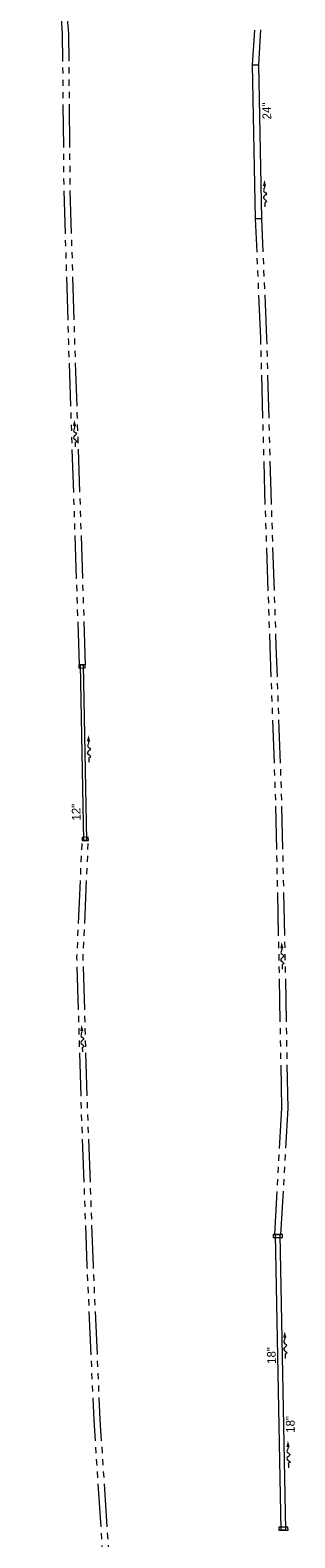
# Model space of a CAD drawing. Extents: x 2287319 to 2287417, y 638686 to 640245.
# Tile 2 of 4: x 2287331 to 2287417, y 638934 to 639424. Entities that reach past the tile are written whole.
import ezdxf
from ezdxf.enums import TextEntityAlignment as Align

# ---------------------------------------------------------------- set-up
doc = ezdxf.new("R2010")
doc.units = 0
doc.header["$LTSCALE"] = 20
doc.header["$MEASUREMENT"] = 0
doc.linetypes.add('stream', pattern=[1.4, 0.7, -0.1, 0.1, -0.1, 0.1, -0.1, 0.1, -0.1])
for name, color, linetype, lineweight, true_color in [('DR_P_Ditch', 7, 'stream', 13, 0x40e0d0), ('DR_P_Flow_Arrow', 7, 'Continuous', 13, 0x87cefa), ('DR_P_Headwall', 7, 'Continuous', 13, 0x00ffa1), ('DR_P_Storm_Sewer', 7, 'Continuous', 13, 0x87cefa)]:
    doc.layers.add(name, color=color, linetype=linetype, lineweight=lineweight, true_color=true_color)
doc.layers.add('DR_P_Text', color=7, linetype='Continuous', lineweight=13)
doc.styles.add('Slanted-Normal LS 0.50', font='font31.shx', dxfattribs={"height": 0.14})

# ---------------------------------------------------------------- blocks, each defined once
blk = doc.blocks.new('DFL-P_1')
at = {"layer": 'DR_P_Flow_Arrow'}
blk.add_open_spline([(-0.08, 0), (-0.081, 0), (-0.082, 0), (-0.083, 0), (-0.094, 0), (-0.105, 0.005), (-0.116, 0.008), (-0.123, 0.01), (-0.131, 0.013), (-0.137, 0.015), (-0.153, 0.02), (-0.165, -0.02), (-0.179, -0.022), (-0.196, -0.023), (-0.211, 0.018), (-0.228, 0.019), (-0.246, 0.021), (-0.266, -0.028), (-0.284, -0.022), (-0.29, -0.02), (-0.287, 0.001), (-0.295, 0.001), (-0.313, 0), (-0.332, 0), (-0.35, 0)], degree=3, knots=[0, 0, 0, 0, 0.009646, 0.009646, 0.009646, 0.112481, 0.112481, 0.112481, 0.179673, 0.179673, 0.179673, 0.350625, 0.350625, 0.350625, 0.544565, 0.544565, 0.544565, 0.756426, 0.756426, 0.756426, 0.832712, 0.832712, 0.832712, 1, 1, 1, 1], dxfattribs=at)
at = {"layer": 'DR_P_Flow_Arrow', "extrusion": (0, 0, -1)}
blk.add_solid([(0.08, 0.021), (0, 0), (0.08, -0.021)], dxfattribs=at)
blk = doc.blocks.new('DFL-P_2')
at = {"layer": 'DR_P_Flow_Arrow'}
blk.add_open_spline([(-0.08, 0), (-0.081, 0), (-0.082, 0), (-0.083, 0), (-0.094, 0), (-0.105, 0.005), (-0.116, 0.008), (-0.123, 0.01), (-0.131, 0.013), (-0.137, 0.015), (-0.153, 0.02), (-0.165, -0.02), (-0.179, -0.022), (-0.196, -0.023), (-0.211, 0.018), (-0.228, 0.019), (-0.246, 0.021), (-0.266, -0.028), (-0.284, -0.022), (-0.29, -0.02), (-0.287, 0.001), (-0.295, 0.001), (-0.313, 0), (-0.332, 0), (-0.35, 0)], degree=3, knots=[0, 0, 0, 0, 0.009646, 0.009646, 0.009646, 0.112481, 0.112481, 0.112481, 0.179673, 0.179673, 0.179673, 0.350625, 0.350625, 0.350625, 0.544565, 0.544565, 0.544565, 0.756426, 0.756426, 0.756426, 0.832712, 0.832712, 0.832712, 1, 1, 1, 1], dxfattribs=at)
at = {"layer": 'DR_P_Flow_Arrow', "extrusion": (0, 0, -1)}
blk.add_solid([(0.08, 0.021), (0, 0), (0.08, -0.021)], dxfattribs=at)
blk = doc.blocks.new('DFL-P_3')
at = {"layer": 'DR_P_Flow_Arrow'}
blk.add_open_spline([(-0.08, 0), (-0.081, 0), (-0.082, 0), (-0.083, 0), (-0.094, 0), (-0.105, 0.005), (-0.116, 0.008), (-0.123, 0.01), (-0.131, 0.013), (-0.137, 0.015), (-0.153, 0.02), (-0.165, -0.02), (-0.179, -0.022), (-0.196, -0.023), (-0.211, 0.018), (-0.228, 0.02), (-0.246, 0.021), (-0.266, -0.028), (-0.284, -0.022), (-0.29, -0.02), (-0.287, 0.001), (-0.295, 0.001), (-0.313, 0), (-0.332, 0), (-0.35, 0)], degree=3, knots=[0, 0, 0, 0, 0.009646, 0.009646, 0.009646, 0.112481, 0.112481, 0.112481, 0.179673, 0.179673, 0.179673, 0.350625, 0.350625, 0.350625, 0.544565, 0.544565, 0.544565, 0.756426, 0.756426, 0.756426, 0.832712, 0.832712, 0.832712, 1, 1, 1, 1], dxfattribs=at)
blk.add_solid([(-0.08, 0.022), (0, 0), (-0.08, -0.021)], dxfattribs=at)
blk = doc.blocks.new('DFL-P_4')
at = {"layer": 'DR_P_Flow_Arrow'}
blk.add_open_spline([(-0.08, 0), (-0.081, 0), (-0.082, 0), (-0.083, 0), (-0.094, 0), (-0.105, 0.005), (-0.116, 0.008), (-0.123, 0.01), (-0.131, 0.013), (-0.137, 0.015), (-0.153, 0.02), (-0.165, -0.02), (-0.179, -0.022), (-0.196, -0.023), (-0.211, 0.018), (-0.228, 0.019), (-0.246, 0.021), (-0.266, -0.028), (-0.284, -0.022), (-0.29, -0.02), (-0.287, 0.001), (-0.295, 0.001), (-0.313, 0), (-0.332, 0), (-0.35, 0)], degree=3, knots=[0, 0, 0, 0, 0.009646, 0.009646, 0.009646, 0.112481, 0.112481, 0.112481, 0.179673, 0.179673, 0.179673, 0.350625, 0.350625, 0.350625, 0.544565, 0.544565, 0.544565, 0.756426, 0.756426, 0.756426, 0.832712, 0.832712, 0.832712, 1, 1, 1, 1], dxfattribs=at)
at = {"layer": 'DR_P_Flow_Arrow', "extrusion": (0, 0, -1)}
blk.add_solid([(0.08, 0.021), (0, 0), (0.08, -0.021)], dxfattribs=at)
blk = doc.blocks.new('DFL-P_11')
at = {"layer": 'DR_P_Flow_Arrow'}
blk.add_open_spline([(-0.08, 0), (-0.081, 0), (-0.082, 0), (-0.083, 0), (-0.094, 0), (-0.105, 0.005), (-0.116, 0.008), (-0.123, 0.01), (-0.13, 0.013), (-0.137, 0.015), (-0.153, 0.02), (-0.165, -0.02), (-0.179, -0.022), (-0.196, -0.023), (-0.211, 0.018), (-0.228, 0.019), (-0.246, 0.021), (-0.266, -0.028), (-0.284, -0.022), (-0.29, -0.02), (-0.287, 0.001), (-0.295, 0.001), (-0.313, 0), (-0.332, 0), (-0.35, 0)], degree=3, knots=[0, 0, 0, 0, 0.009646, 0.009646, 0.009646, 0.112481, 0.112481, 0.112481, 0.179673, 0.179673, 0.179673, 0.350625, 0.350625, 0.350625, 0.544565, 0.544565, 0.544565, 0.756426, 0.756426, 0.756426, 0.832712, 0.832712, 0.832712, 1, 1, 1, 1], dxfattribs=at)
at = {"layer": 'DR_P_Flow_Arrow', "extrusion": (0, 0, -1)}
blk.add_solid([(0.08, 0.021), (0, 0), (0.08, -0.021)], dxfattribs=at)
blk = doc.blocks.new('DFL-P_12')
at = {"layer": 'DR_P_Flow_Arrow'}
blk.add_open_spline([(-0.08, 0), (-0.081, 0), (-0.082, 0), (-0.083, 0), (-0.094, 0), (-0.105, 0.005), (-0.116, 0.008), (-0.123, 0.01), (-0.13, 0.013), (-0.137, 0.015), (-0.153, 0.02), (-0.165, -0.02), (-0.179, -0.022), (-0.196, -0.023), (-0.211, 0.018), (-0.228, 0.02), (-0.246, 0.021), (-0.266, -0.028), (-0.284, -0.022), (-0.29, -0.02), (-0.287, 0.001), (-0.295, 0.001), (-0.313, 0), (-0.332, 0), (-0.35, 0)], degree=3, knots=[0, 0, 0, 0, 0.009646, 0.009646, 0.009646, 0.112481, 0.112481, 0.112481, 0.179673, 0.179673, 0.179673, 0.350625, 0.350625, 0.350625, 0.544565, 0.544565, 0.544565, 0.756426, 0.756426, 0.756426, 0.832712, 0.832712, 0.832712, 1, 1, 1, 1], dxfattribs=at)
blk.add_solid([(-0.08, 0.022), (0, 0), (-0.08, -0.021)], dxfattribs=at)
blk = doc.blocks.new('DFL-P_17')
at = {"layer": 'DR_P_Flow_Arrow'}
blk.add_open_spline([(-0.08, 0), (-0.081, 0), (-0.082, 0), (-0.083, 0), (-0.094, 0), (-0.105, 0.005), (-0.116, 0.008), (-0.123, 0.01), (-0.131, 0.013), (-0.137, 0.015), (-0.153, 0.02), (-0.165, -0.02), (-0.179, -0.022), (-0.196, -0.023), (-0.211, 0.018), (-0.228, 0.02), (-0.246, 0.021), (-0.266, -0.028), (-0.284, -0.022), (-0.29, -0.02), (-0.287, 0.001), (-0.295, 0.001), (-0.313, 0), (-0.332, 0), (-0.35, 0)], degree=3, knots=[0, 0, 0, 0, 0.009646, 0.009646, 0.009646, 0.112481, 0.112481, 0.112481, 0.179673, 0.179673, 0.179673, 0.350625, 0.350625, 0.350625, 0.544565, 0.544565, 0.544565, 0.756426, 0.756426, 0.756426, 0.832712, 0.832712, 0.832712, 1, 1, 1, 1], dxfattribs=at)
at = {"layer": 'DR_P_Flow_Arrow', "extrusion": (0, 0, -1)}
blk.add_solid([(0.08, 0.022), (0, 0), (0.08, -0.021)], dxfattribs=at)

msp = doc.modelspace()

# ---------------------------------------------------------------- linework, layer by layer
at = {"layer": 'DR_P_Ditch'}
for p, q in [((2287403.48, 639412.42), (2287404.18, 639423.68)), ((2287405.48, 639412.45), (2287406.18, 639423.73)), ((2287406.12, 639323.7), (2287404.43, 639362.43)), ((2287408.11, 639323.75), (2287406.43, 639362.46)), ((2287410.64, 639032.8), (2287412.96, 639073.79)), ((2287412.64, 639032.84), (2287414.96, 639073.83)), ((2287410.89, 639032.81), (2287410.64, 639032.8)), ((2287412.39, 639032.83), (2287412.64, 639032.84))]:
    msp.add_line(p, q, dxfattribs=at)
at = {"layer": 'DR_P_Ditch', "flags": 128}
for points in [[(2287347.37, 639217.64), (2287345.56, 639272.56), (2287343.88, 639322.53), (2287342.38, 639372.51), (2287341.92, 639422.51), (2287338.21, 639472.45), (2287340.81, 639522.51), (2287337.08, 639572.45), (2287336.07, 639622.44), (2287335.17, 639672.43), (2287333.96, 639722.42), (2287332.9, 639772.41), (2287331.63, 639822.39), (2287331.41, 639840.1)], [(2287349.37, 639217.71), (2287347.56, 639272.62), (2287345.88, 639322.6), (2287344.38, 639372.55), (2287343.92, 639422.6), (2287340.21, 639472.48), (2287342.81, 639522.53), (2287339.07, 639572.54), (2287338.07, 639622.48), (2287337.17, 639672.47), (2287335.96, 639722.46), (2287334.9, 639772.45), (2287333.63, 639822.43), (2287333.41, 639840.12)], [(2287412.96, 639073.79), (2287412.03, 639123.78), (2287410.94, 639173.76), (2287409.15, 639223.73), (2287407.45, 639273.71), (2287406.12, 639323.7)], [(2287414.96, 639073.83), (2287414.03, 639123.82), (2287412.94, 639173.82), (2287411.15, 639223.8), (2287409.45, 639273.77), (2287408.11, 639323.75)], [(2287360.4, 638854.13), (2287358.28, 638872.83), (2287355.37, 638922.64), (2287352.1, 638972.59), (2287349.9, 639022.57), (2287348.05, 639072.55), (2287346.56, 639122.58), (2287348.26, 639160.74)], [(2287362.4, 638854.17), (2287360.29, 638872.66), (2287357.36, 638922.76), (2287354.1, 638972.7), (2287351.9, 639022.65), (2287350.05, 639072.62), (2287348.57, 639122.56), (2287350.26, 639160.65)]]:
    msp.add_lwpolyline(points, dxfattribs=at)
at = {"layer": 'DR_P_Headwall'}
for p, q in [((2287349.19, 639217.69), (2287347.19, 639217.65)), ((2287347.19, 639217.65), (2287347.2, 639216.65)), ((2287347.2, 639216.65), (2287349.2, 639216.69)), ((2287349.2, 639216.69), (2287349.19, 639217.69)), ((2287350.24, 639161.71), (2287348.24, 639161.67)), ((2287348.24, 639161.67), (2287348.26, 639160.67)), ((2287348.26, 639160.67), (2287350.26, 639160.71)), ((2287350.26, 639160.71), (2287350.24, 639161.71)), ((2287413.14, 639032.85), (2287410.14, 639032.79)), ((2287410.14, 639032.79), (2287410.16, 639031.79)), ((2287413.16, 639031.85), (2287413.14, 639032.85)), ((2287410.16, 639031.79), (2287413.16, 639031.85)), ((2287414.93, 638937.86), (2287411.93, 638937.81)), ((2287411.93, 638937.81), (2287411.95, 638936.81)), ((2287411.95, 638936.81), (2287414.95, 638936.86)), ((2287414.95, 638936.86), (2287414.93, 638937.86))]:
    msp.add_line(p, q, dxfattribs=at)
at = {"layer": 'DR_P_Storm_Sewer'}
for p, q in [((2287403.48, 639412.42), (2287405.48, 639412.45)), ((2287404.43, 639362.43), (2287403.48, 639412.42)), ((2287406.43, 639362.46), (2287405.48, 639412.45)), ((2287406.43, 639362.46), (2287404.43, 639362.43)), ((2287347.69, 639217.66), (2287348.69, 639217.68)), ((2287348.76, 639160.68), (2287347.69, 639217.66)), ((2287349.76, 639160.7), (2287348.69, 639217.68)), ((2287349.76, 639160.7), (2287348.76, 639160.68)), ((2287410.89, 639032.81), (2287412.39, 639032.83)), ((2287412.7, 638936.82), (2287410.89, 639032.81)), ((2287414.2, 638936.85), (2287412.39, 639032.83)), ((2287414.2, 638936.85), (2287412.7, 638936.82))]:
    msp.add_line(p, q, dxfattribs=at)

# ---------------------------------------------------------------- block references
at = {"layer": 'DR_P_Flow_Arrow', "xscale": 25, "yscale": 25, "zscale": 25}
for name, p, rotation in [('DFL-P_4', (2287407.29, 639375.06), 91.07977906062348), ('DFL-P_12', (2287345.72, 639297.17), 91.6985494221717), ('DFL-P_3', (2287350.3, 639194.86), 91.07977906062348), ('DFL-P_17', (2287412.91, 639127.71), 91.10587449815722), ('DFL-P_11', (2287348.07, 639100.83), 91.6985494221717), ('DFL-P_2', (2287413.86, 639001.33), 91.07977906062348), ('DFL-P_1', (2287414.91, 638965.87), 91.07977906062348)]:
    msp.add_blockref(name, p, dxfattribs=dict(at, rotation=rotation))

# ---------------------------------------------------------------- texts
at = {"layer": 'DR_P_Text', "style": 'Slanted-Normal LS 0.50'}
for s, p in [('24"', (2287406.7, 639394.68)), ('12"', (2287344.95, 639167.1)), ('18"', (2287408.21, 638990.77)), ('18"', (2287414.33, 638968.4))]:
    msp.add_text(s, height=2.8, rotation=91.0798, dxfattribs=at).set_placement(p, align=Align.TOP_LEFT)

doc.saveas('drawing.dxf')
